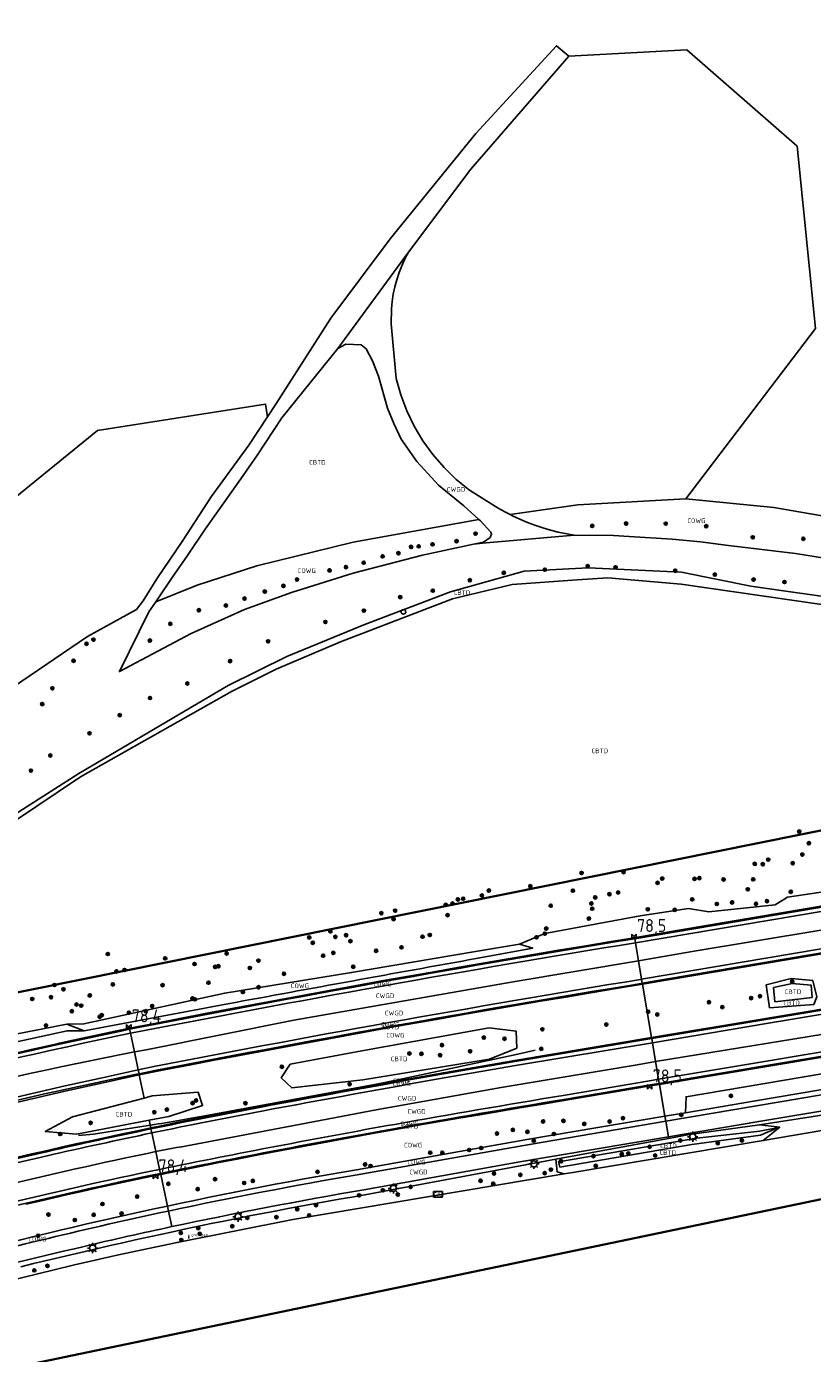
# Model space of a CAD drawing. Extents: x 143041 to 146008, y 457187 to 458337.
# Tile 5 of 31: x 143399 to 143552, y 457491 to 457749. Entities that reach past the tile are written whole.
import ezdxf
from ezdxf.enums import TextEntityAlignment as Align

# ---------------------------------------------------------------- set-up
doc = ezdxf.new("R2010")
doc.units = 0
doc.header["$LTSCALE"] = 4
doc.linetypes.add('STIPPELGROF', pattern=[0.75, 0.5, -0.25])
doc.layers.get('0').update_dxf_attribs({"linetype": 'CONTINUOUS'})
for name, color, linetype in [('CBTD', 7, 'CONTINUOUS'), ('COWG', 7, 'CONTINUOUS'), ('CWGD', 7, 'CONTINUOUS'), ('G_BTD', 3, 'CONTINUOUS'), ('G_OWG', 6, 'CONTINUOUS'), ('G_WGD', 7, 'CONTINUOUS'), ('LWGI', 7, 'CONTINUOUS'), ('PPALHM', 10, 'CONTINUOUS'), ('PVGO', 102, 'CONTINUOUS')]:
    doc.layers.add(name, color=color, linetype=linetype)
doc.layers.add('meetgrens', color=10, linetype='STIPPELGROF', lineweight=35)
doc.layers.add('PKST', color=7, linetype='CONTINUOUS', true_color=0xbd2877)
doc.layers.add('PPAL', color=7, linetype='CONTINUOUS', true_color=0xbd2877)
doc.styles.add('ISO', font='ISO')
doc.styles.get("Standard").update_dxf_attribs({"font": 'ISO'})

# ---------------------------------------------------------------- blocks, each defined once
blk = doc.blocks.new('lichtmast')
at = {"color": 0}
for p, q in [((-0.6, 0), (-1, 0)), ((-0.71, 0.71), (-0.42, 0.42)), ((0, 0.6), (0, 1)), ((0.42, 0.42), (0.71, 0.71)), ((0.6, 0), (1, 0)), ((-0.42, -0.42), (-0.71, -0.71)), ((0, -0.6), (0, -1)), ((0.42, -0.42), (0.71, -0.71))]:
    blk.add_line(p, q, dxfattribs=at)
blk.add_circle((0, 0), 0.6, dxfattribs=at)
blk = doc.blocks.new('boom')
at = {"color": 0}
for radius in [0.315, 0.225, 0.135]:
    blk.add_circle((0, 0), radius, dxfattribs=at)
blk = doc.blocks.new('grensmarkering')
at = {"linetype": 'ByBlock', "lineweight": -2}
h = blk.add_hatch(color=0, dxfattribs=at)
h.dxf.hatch_style = 1
h.paths.add_polyline_path([(0.09, 0.55, 0.219912), (0.05, 0.61, -0.457379), (0.04, 0.66, 2.245674), (-0.04, 0.66, -0.457379), (-0.05, 0.61, 0.219912), (-0.09, 0.55), (-0.15, 0.04), (-0.18, 0.04), (-0.18, 0.01, 0.018367), (-0.1, 0, -0.954633), (0.1, 0, 0.018367), (0.18, 0.01), (0.18, 0.04), (0.15, 0.04)])
at = {"linetype": 'ByBlock', "lineweight": -2, "true_color": 0x681648}
h = blk.add_hatch(color=219, dxfattribs=at)
h.dxf.hatch_style = 1
h.paths.add_polyline_path([(0.1, 0, 1), (-0.1, 0, 1)])
at = {"linetype": 'ByBlock', "lineweight": -2}
h = blk.add_hatch(color=0, dxfattribs=at)
h.dxf.hatch_style = 1
h.paths.add_polyline_path([(0.18, -0.04, -0.022381), (0.08, -0.06, -0.528879), (-0.08, -0.06, -0.022381), (-0.18, -0.04), (-0.18, -0.13, 0.083333), (0.18, -0.13)])
at = {"color": 0, "linetype": 'ByBlock', "lineweight": -2}
blk.add_attdef('GRENSMARKERING', (0.5, 0.35), '', height=0.5, dxfattribs=at)
blk = doc.blocks.new('verkeersteller')
at = {"color": 0}
blk.add_circle((0, 0), 0.45, dxfattribs=at)
blk = doc.blocks.new('schk-cai')
at = {"color": 0}
for p, q in [((0.86, 0.56), (-0.86, 0.56)), ((-0.86, 0.56), (-0.86, -0.56)), ((0.86, -0.56), (0.86, 0.56)), ((-0.86, -0.56), (0.86, -0.56))]:
    blk.add_line(p, q, dxfattribs=at)
at = {"color": 0, "linetype": 'Continuous', "style": 'ISO'}
blk.add_attdef('CAI', text='', height=0.8, dxfattribs=at).set_placement((-0.02, -0.03), align=Align.MIDDLE_CENTER)
blk = doc.blocks.new('kilometerpaal')
at = {"color": 0}
for p, q in [((-0.44, 0.44), (0.44, -0.44)), ((-0.44, -0.44), (-0.44, 0.44)), ((0.44, 0.44), (-0.44, -0.44)), ((0.44, -0.44), (0.44, 0.44))]:
    blk.add_line(p, q, dxfattribs=at)
at = {"color": 0, "style": 'ISO'}
blk.add_attdef('KILOMETERPAAL', (0.59, 0.87), '', height=2.5, dxfattribs=at)

msp = doc.modelspace()

# ---------------------------------------------------------------- linework, layer by layer
at = {"layer": 'G_BTD', "linetype": 'Continuous', "transparency": 33554687}
for points in [[(143504.315, 457743.535), (143527.29, 457744.759), (143548.761, 457725.972), (143552.339, 457690.486), (143527.102, 457657.291)], [(143660.004, 457613.04), (143657.131, 457612.599), (143628.145, 457619.331), (143588.962, 457627.669), (143558.066, 457636.109), (143526.198, 457640.712), (143511.955, 457641.947), (143505.971, 457641.522), (143493.293, 457640.621), (143481.673, 457637.859), (143459.891, 457629.466), (143447.368, 457624.129), (143438.641, 457619.796), (143409.27, 457603.151), (143387.841, 457588.83), (143354.42, 457567.351), (143320.175, 457544.351), (143308.955, 457536.522), (143307.037, 457536.064)], [(143518.672, 457562.767), (143518.638, 457562.965)], [(143551.716, 457560.168), (143544.464, 457559.379), (143544.205, 457562.132), (143547.822, 457562.915), (143551.504, 457562.61), (143551.716, 457560.168)], [(143520.433, 457552.389), (143520.466, 457552.192)], [(143420.716, 457545.16), (143413.1, 457543.472), (143406.517, 457542.007), (143398.17, 457540.048), (143387.495, 457537.518), (143379.366, 457535.619), (143370.165, 457533.336), (143361.733, 457531.081), (143353.466, 457528.879), (143344.98, 457526.411), (143339.837, 457524.846), (143330.908, 457522.077), (143324.398, 457520.035)], [(143420.716, 457545.16), (143420.674, 457545.356)], [(143521.944, 457543.482), (143521.977, 457543.285)], [(143421.689, 457540.626), (143407.714, 457536.964), (143402.424, 457534.134), (143408.506, 457533.593), (143422.62, 457536.281)], [(143397.054, 457529.079), (143399.815, 457529.728), (143402.58, 457530.37), (143405.486, 457531.025), (143408.392, 457531.672), (143411.299, 457532.313), (143414.208, 457532.946), (143417.118, 457533.571), (143420.03, 457534.189), (143422.938, 457534.799)], [(143422.938, 457534.799), (143422.98, 457534.604)], [(143528.285, 457531.572), (143502.599, 457527.185), (143502.301, 457528.173), (143529.261, 457532.806), (143541.488, 457534.189), (143545.154, 457534.858), (143541.652, 457533.36), (143528.285, 457531.572)], [(143503.421, 457525.83), (143505.125, 457526.117), (143542.185, 457532.36)], [(143503.421, 457525.83), (143502.05, 457526.275), (143501.799, 457528.742)], [(143391.878, 457504.188), (143404.148, 457507.174), (143408.119, 457508.129), (143412.097, 457509.057), (143416.081, 457509.958), (143420.072, 457510.831), (143424.068, 457511.676), (143428.07, 457512.494), (143450.575, 457516.96), (143503.421, 457525.83)], [(143424.877, 457525.76), (143424.835, 457525.955)]]:
    msp.add_lwpolyline(points, dxfattribs=at)
at = {"layer": 'G_OWG', "linetype": 'Continuous', "transparency": 33554687}
for points in [[(143527.102, 457657.291), (143527.017, 457657.299), (143506.079, 457656.135), (143492.922, 457654.227)], [(143527.102, 457657.291), (143544.27, 457655.61), (143561.898, 457652.547)], [(143423.934, 457637.277), (143431.964, 457640.519), (143443.584, 457644.234), (143462.375, 457648.884), (143486.826, 457653.288)], [(143307.037, 457536.064), (143313.817, 457540.796), (143320.614, 457545.505), (143327.427, 457550.189), (143334.257, 457554.85), (143341.103, 457559.487), (143347.965, 457564.099), (143381.589, 457586.375), (143408.961, 457603.81), (143438.024, 457620.94), (143449.424, 457626.594), (143464.426, 457632.762), (143481.308, 457639.184), (143495.627, 457643.237), (143508.076, 457643.841), (143526.278, 457643.014), (143539.795, 457640.323), (143559.377, 457637.528)], [(143420.168, 457635.756), (143410.635, 457630.507), (143343.4, 457584.81), (143313.84, 457562.98), (143275.25, 457538.02), (143190.33, 457505.31), (143089.11, 457456.05), (143079.798, 457453.354)], [(143618.758, 457591.582), (143614.917, 457590.421), (143581.266, 457584.867), (143546.9, 457579.764), (143544.472, 457578.258), (143531.591, 457576.906), (143527.645, 457577.557), (143518.211, 457576.072), (143499.688, 457572.632), (143494.723, 457570.575)], [(143396.971, 457549.454), (143399.69, 457550.075), (143402.412, 457550.687), (143405.01, 457551.261), (143405.135, 457551.293), (143405.179, 457551.302), (143407.859, 457551.891), (143410.585, 457552.481), (143413.313, 457553.064), (143416.043, 457553.639), (143418.785, 457554.209), (143423.697, 457555.166), (143428.602, 457556.114), (143433.509, 457557.054), (143438.417, 457557.986), (143443.326, 457558.911), (143448.237, 457559.828), (143453.15, 457560.736), (143458.063, 457561.638), (143462.979, 457562.531), (143467.895, 457563.416), (143472.813, 457564.294), (143477.733, 457565.164), (143482.653, 457566.026), (143487.575, 457566.881), (143492.499, 457567.727), (143497.424, 457568.566), (143502.35, 457569.396), (143507.277, 457570.219), (143512.206, 457571.034), (143517.134, 457571.841), (143517.301, 457571.86), (143615.597, 457588.468)], [(143517.166, 457571.644), (143615.645, 457588.273)], [(143518.638, 457562.965), (143616.943, 457579.584)], [(143518.672, 457562.767), (143616.973, 457579.386)], [(143517.166, 457571.644), (143517.3, 457570.855)], [(143494.723, 457570.575), (143486.173, 457569.184), (143462.047, 457565.037), (143437.339, 457561.05), (143409.949, 457555.046), (143406.64, 457555.003)], [(143494.723, 457570.575), (143497.301, 457569.833), (143486.313, 457567.774)], [(143618.555, 457568.793), (143542.652, 457556.118), (143520.433, 457552.389)], [(143520.466, 457552.192), (143542.685, 457555.921), (143618.585, 457568.595)], [(143518.638, 457562.965), (143518.505, 457563.753)], [(143552.617, 457560.334), (143552.038, 457558.86), (143543.427, 457558.193), (143542.764, 457562.667), (143547.603, 457563.893), (143551.812, 457563.481), (143552.617, 457560.334)], [(143420.716, 457545.16), (143425.572, 457546.109), (143430.446, 457547.054), (143435.323, 457547.99), (143440.2, 457548.919), (143445.079, 457549.841), (143449.96, 457550.754), (143454.842, 457551.66), (143459.725, 457552.558), (143464.61, 457553.448), (143469.496, 457554.33), (143474.384, 457555.205), (143479.273, 457556.072), (143484.163, 457556.931), (143489.055, 457557.782), (143493.948, 457558.626), (143498.842, 457559.462), (143503.738, 457560.29), (143508.635, 457561.11), (143513.534, 457561.922), (143518.672, 457562.767)], [(143518.638, 457562.965), (143518.403, 457562.925)], [(143518.672, 457562.767), (143520.433, 457552.389)], [(143437.928, 457558.957), (143409.96, 457553.684)], [(143619.892, 457559.848), (143521.944, 457543.482)], [(143521.977, 457543.285), (143619.923, 457559.65)], [(143313.015, 457530.545), (143320.498, 457533.215), (143364.892, 457545.587), (143388.566, 457551.481), (143406.64, 457555.003)], [(143313.015, 457530.545), (143320.248, 457532.743), (143334.421, 457535.61), (143364.757, 457543.895), (143389.361, 457549.939), (143406.658, 457553.712), (143409.96, 457553.684)], [(143361.483, 457540.42), (143364.153, 457541.121), (143367.696, 457542.066), (143370.362, 457542.761), (143374.774, 457543.883), (143378.284, 457544.793), (143383.003, 457545.94), (143387.962, 457547.127), (143392.009, 457548.085), (143395.325, 457548.879), (143399.239, 457549.764), (143401.975, 457550.381), (143405.536, 457551.165), (143409.217, 457551.984), (143413.156, 457552.805), (143417.216, 457553.663), (143418.818, 457554.011)], [(143409.96, 457553.684), (143406.64, 457555.003)], [(143418.986, 457553.229), (143418.818, 457554.011)], [(143494.232, 457550.306), (143488.908, 457548.219), (143464.236, 457544.188), (143450.395, 457542.602), (143448.361, 457544.546), (143450.09, 457547.206), (143464.049, 457549.843), (143488.853, 457554.263), (143494.078, 457553.656), (143494.232, 457550.306)], [(143422.938, 457534.799), (143425.62, 457535.356), (143428.297, 457535.905), (143430.976, 457536.447), (143433.656, 457536.983), (143436.338, 457537.512), (143439.021, 457538.035), (143441.705, 457538.551), (143444.39, 457539.06), (143449.461, 457540.006), (143454.532, 457540.944), (143459.604, 457541.876), (143464.677, 457542.801), (143469.752, 457543.719), (143474.828, 457544.63), (143479.908, 457545.535), (143494.203, 457547.986), (143520.433, 457552.389)], [(143479.943, 457545.338), (143494.236, 457547.789), (143520.466, 457552.192)], [(143520.466, 457552.192), (143520.6, 457551.403)], [(143586.994, 457551.333), (143568.905, 457547.943), (143527.149, 457540.882), (143527.018, 457537.762)], [(143587.578, 457547.867), (143585.326, 457547.543), (143583.572, 457547.282), (143581.819, 457547.013), (143580.068, 457546.736), (143578.317, 457546.451), (143576.568, 457546.159), (143574.824, 457545.859), (143540.683, 457540.08), (143527.018, 457537.762)], [(143420.674, 457545.356), (143420.168, 457545.257)], [(143420.674, 457545.356), (143420.506, 457546.138)], [(143420.716, 457545.16), (143421.689, 457540.626)], [(143521.977, 457543.285), (143520.608, 457543.056), (143503.374, 457540.137), (143499.273, 457539.458), (143495.176, 457538.773), (143491.08, 457538.081), (143486.986, 457537.382), (143482.892, 457536.676), (143478.8, 457535.963), (143474.709, 457535.243), (143470.619, 457534.516), (143466.799, 457533.827), (143462.98, 457533.131), (143459.162, 457532.428), (143455.346, 457531.717), (143451.531, 457530.998), (143447.717, 457530.272), (143443.905, 457529.539), (143440.094, 457528.798), (143436.285, 457528.049), (143432.477, 457527.293), (143428.671, 457526.529), (143424.877, 457525.76)], [(143503.341, 457540.334), (143520.575, 457543.253), (143521.944, 457543.482)], [(143521.81, 457544.271), (143521.944, 457543.482)], [(143521.977, 457543.285), (143523.029, 457537.086)], [(143542.185, 457532.36), (143565.367, 457536.323), (143567.3, 457536.644), (143569.233, 457536.964), (143588.653, 457540.195), (143606.408, 457543.179)], [(143421.689, 457540.626), (143423.243, 457541.033), (143432.202, 457541.761), (143433.021, 457539.161), (143426.479, 457537.016), (143422.62, 457536.281)], [(143569.883, 457539.823), (143541.452, 457535.397)], [(143527.018, 457537.762), (143523.029, 457537.086)], [(143422.938, 457534.799), (143422.62, 457536.281)], [(143523.029, 457537.086), (143496.524, 457532.59), (143462.976, 457526.672), (143460.343, 457526.216), (143457.708, 457525.753), (143455.074, 457525.281), (143452.442, 457524.802), (143449.811, 457524.316), (143447.181, 457523.821), (143444.553, 457523.319), (143441.927, 457522.81), (143439.302, 457522.293), (143436.678, 457521.769), (143434.056, 457521.237), (143431.435, 457520.697), (143428.817, 457520.15), (143426.198, 457519.595)], [(143523.196, 457536.1), (143523.029, 457537.086)], [(143523.759, 457532.764), (143527.792, 457533.502), (143541.452, 457535.397)], [(143541.452, 457535.397), (143545.378, 457534.927), (143542.185, 457532.36)], [(143422.98, 457534.604), (143423.148, 457533.821)], [(143501.799, 457528.742), (143523.759, 457532.764)], [(143523.709, 457533.077), (143523.759, 457532.764)], [(143501.799, 457528.742), (143464.626, 457521.76), (143462.122, 457521.332), (143459.624, 457520.898), (143457.127, 457520.457), (143454.631, 457520.008), (143452.137, 457519.552), (143449.644, 457519.089), (143447.152, 457518.618), (143444.662, 457518.141), (143442.174, 457517.656), (143439.686, 457517.164), (143437.2, 457516.665), (143434.715, 457516.159), (143432.232, 457515.645), (143429.751, 457515.124), (143427.271, 457514.596), (143424.826, 457514.068), (143422.383, 457513.533), (143419.942, 457512.991), (143417.502, 457512.442), (143415.063, 457511.886), (143412.626, 457511.323), (143410.189, 457510.753), (143407.675, 457510.169), (143405.166, 457509.579), (143402.659, 457508.981), (143400.153, 457508.376), (143397.649, 457507.763)], [(143424.877, 457525.76), (143423.197, 457525.417), (143420.46, 457524.837), (143417.721, 457524.249), (143414.984, 457523.654), (143412.249, 457523.051), (143409.516, 457522.441), (143406.784, 457521.823), (143404.054, 457521.197), (143401.326, 457520.564), (143398.599, 457519.924)], [(143423.157, 457525.613), (143424.835, 457525.955)], [(143424.835, 457525.955), (143424.667, 457526.738)], [(143424.877, 457525.76), (143426.198, 457519.595)], [(143385.31, 457509.907), (143387.514, 457510.478), (143390.043, 457511.126), (143392.574, 457511.767), (143395.106, 457512.402), (143397.641, 457513.029), (143400.177, 457513.65), (143402.714, 457514.264), (143405.317, 457514.887), (143407.921, 457515.502), (143410.527, 457516.109), (143413.135, 457516.709), (143415.744, 457517.301), (143418.356, 457517.886), (143420.969, 457518.463), (143423.583, 457519.033), (143426.198, 457519.595)], [(143426.408, 457518.617), (143426.198, 457519.595)]]:
    msp.add_lwpolyline(points, dxfattribs=at)
for points in [[(143418.818, 457554.011, -0.0079447), (143517.166, 457571.644)], [(143486.313, 457567.774, 0.0018969), (143437.928, 457558.957)], [(143518.403, 457562.925, 0.0079429), (143420.674, 457545.356)], [(143324.267, 457520.456, -0.0252798), (143420.168, 457545.257)], [(143444.427, 457538.863, -0.0023958), (143479.943, 457545.338)], [(143470.584, 457534.713, -0.0034189), (143503.341, 457540.334)], [(143444.427, 457538.863, 0.0041899), (143422.98, 457534.604)], [(143424.835, 457525.955, -0.0059231), (143470.584, 457534.713)], [(143422.98, 457534.604, 0.0043687), (143402.625, 457530.175)], [(143339.579, 457513.479, -0.0160753), (143402.625, 457530.175)], [(143360.571, 457510.357, -0.0159112), (143423.157, 457525.613)]]:
    msp.add_lwpolyline(points, format="xyb", dxfattribs=at)
at = {"layer": 'G_WGD', "linetype": 'Continuous', "transparency": 33554687}
for points in [[(143445.7, 457673.3), (143447.29, 457675.71), (143457.994, 457692.481), (143469.559, 457707.948), (143486.226, 457728.421), (143501.921, 457745.528), (143504.315, 457743.535)], [(143473.113, 457705.312), (143485.269, 457721.499), (143504.315, 457743.535)], [(143459.36, 457686.57), (143473.113, 457705.312)], [(143492.922, 457654.227), (143491.976, 457654.71), (143490.597, 457655.477), (143484.971, 457658.981), (143482.408, 457661.086), (143480.036, 457663.405), (143477.875, 457665.921), (143475.94, 457668.615), (143474.246, 457671.467), (143472.806, 457674.455), (143471.631, 457677.557), (143470.729, 457680.749), (143469.732, 457691.365), (143469.782, 457694.27), (143469.926, 457695.716), (143470.151, 457697.152), (143470.454, 457698.573), (143470.835, 457699.976), (143471.293, 457701.355), (143471.827, 457702.707), (143472.434, 457704.027), (143473.113, 457705.312)], [(143486.826, 457653.288), (143483.888, 457655.921), (143478.93, 457659.96), (143474.73, 457664.577), (143471.664, 457668.901), (143470.292, 457671.983), (143469.042, 457674.99), (143467.265, 457681.165), (143466.086, 457684.183), (143464.897, 457686.507), (143463.936, 457687.297), (143460.929, 457687.4), (143459.36, 457686.57)], [(143423.934, 457637.277), (143424.33, 457637.85), (143427.13, 457641.96), (143430.13, 457646.27), (143433.53, 457651.38), (143440.46, 457661.192), (143443.582, 457665.705), (143448.47, 457673.103), (143459.36, 457686.57)], [(143391.939, 457653.832), (143412.591, 457670.639), (143445.312, 457675.77), (143445.7, 457673.3)], [(143445.7, 457673.3), (143442.05, 457667.77), (143434.7, 457657.69), (143429.19, 457649.22), (143424.13, 457641.75), (143421.5, 457637.44), (143420.168, 457635.756)], [(143505.378, 457650.212), (143502.282, 457650.823), (143500.754, 457651.213), (143499.24, 457651.66), (143497.744, 457652.162), (143496.268, 457652.719), (143494.813, 457653.329), (143493.382, 457653.993), (143492.922, 457654.227)], [(143486.826, 457653.288), (143487.112, 457653.032), (143489.14, 457650.826), (143489.307, 457650.396), (143488.99, 457649.796), (143487.746, 457648.852), (143485.797, 457648.507)], [(143423.934, 457637.277), (143422.56, 457635.286), (143416.839, 457623.656), (143430.8, 457631.064), (143441.165, 457635.783), (143450.325, 457639.071), (143462.371, 457642.824), (143475.839, 457646.36), (143485.797, 457648.507)], [(143485.797, 457648.507), (143487.544, 457648.659), (143505.378, 457650.212)], [(143505.378, 457650.212), (143513.03, 457650.15), (143516.11, 457650), (143524.43, 457649.42), (143529.97, 457648.9), (143535.4, 457648.2), (143548.46, 457646.69), (143565.405, 457643.925)], [(143517.3, 457570.855), (143615.763, 457587.482)], [(143517.892, 457567.366), (143528.725, 457569.208), (143612.899, 457583.201), (143616.317, 457583.777)], [(143518.505, 457563.753), (143616.825, 457580.375)], [(143517.3, 457570.855), (143517.297, 457570.855)], [(143517.3, 457570.855), (143517.892, 457567.366)], [(143419.764, 457549.601), (143422.045, 457550.04), (143450.831, 457555.766), (143493.513, 457563.219), (143517.892, 457567.366)], [(143517.892, 457567.366), (143518.505, 457563.753)], [(143520.6, 457551.403), (143542.817, 457555.132), (143618.703, 457567.804)], [(143518.505, 457563.753), (143518.272, 457563.714)], [(143521.227, 457547.706), (143567.483, 457555.282), (143619.265, 457564.046)], [(143521.81, 457544.271), (143619.76, 457560.637), (143619.774, 457560.639)], [(143418.976, 457553.227), (143418.986, 457553.229)], [(143418.986, 457553.229), (143419.764, 457549.601)], [(143520.6, 457551.403), (143494.37, 457547), (143480.08, 457544.55)], [(143521.227, 457547.706), (143520.6, 457551.403)], [(143419.764, 457549.601), (143420.506, 457546.138)], [(143432.025, 457531.705), (143466.839, 457538.32), (143491.146, 457542.665), (143518, 457547.178), (143521.227, 457547.706)], [(143521.81, 457544.271), (143521.227, 457547.706)], [(143324.101, 457520.99), (143330.61, 457523.032), (143339.543, 457525.802), (143344.698, 457527.37), (143353.196, 457529.842), (143361.475, 457532.047), (143369.913, 457534.304), (143379.133, 457536.591), (143387.266, 457538.491), (143397.941, 457541.021), (143406.29, 457542.981), (143412.883, 457544.448), (143420.506, 457546.138)], [(143503.209, 457541.123), (143520.442, 457544.042), (143521.81, 457544.271)], [(143523.196, 457536.1), (143540.85, 457539.094), (143574.992, 457544.873)], [(143523.709, 457533.077), (143541.307, 457536.063), (143569.713, 457540.808)], [(143523.196, 457536.1), (143496.695, 457531.605), (143463.148, 457525.687)], [(143523.709, 457533.077), (143523.196, 457536.1)], [(143423.926, 457530.193), (143423.148, 457533.821)], [(143464.454, 457522.745), (143494.807, 457528.174), (143523.709, 457533.077)], [(143424.667, 457526.738), (143423.926, 457530.193)], [(143422.994, 457526.396), (143424.667, 457526.738)], [(143426.408, 457518.617), (143427.061, 457515.574)]]:
    msp.add_lwpolyline(points, dxfattribs=at)
for points in [[(143418.986, 457553.229, -0.0079375), (143517.297, 457570.855)], [(143420.506, 457546.138, -0.0079464), (143518.272, 457563.714)], [(143321.898, 457528.096, -0.0248933), (143418.976, 457553.227)], [(143328.981, 457526.515, -0.0287739), (143419.764, 457549.601)], [(143480.08, 457544.55, 0.0023916), (143444.575, 457538.077)], [(143503.209, 457541.123, 0.0034314), (143470.443, 457535.5)], [(143423.148, 457533.821, -0.0049753), (143444.575, 457538.077)], [(143424.667, 457526.738, -0.0059164), (143470.443, 457535.5)], [(143423.148, 457533.821, 0.0044178), (143402.803, 457529.395)], [(143361.808, 457515.238, -0.0157614), (143423.926, 457530.193)], [(143423.926, 457530.193, -0.0029749), (143432.025, 457531.705)], [(143402.803, 457529.395, 0.0160729), (143339.809, 457512.713)], [(143422.994, 457526.396, 0.0159093), (143360.357, 457511.128)], [(143463.148, 457525.687, 0.0100998), (143426.408, 457518.617)], [(143427.061, 457515.574, -0.0108627), (143464.454, 457522.745)], [(143426.408, 457518.617, 0.006515), (143402.948, 457513.292)], [(143427.061, 457515.574, 0.0049695), (143409.962, 457511.727)], [(143350.139, 457495.719, -0.0173107), (143409.962, 457511.727)], [(143402.948, 457513.292, 0.0093987), (143367.615, 457504.087)]]:
    msp.add_lwpolyline(points, format="xyb", dxfattribs=at)
at = {"layer": 'LWGI', "transparency": 33554687}
msp.add_lwpolyline([(143497.789, 457549.947), (143494.382, 457549.149), (143471.038, 457544.189), (143466.867, 457543.338), (143435.239, 457537.475, -0.006821), (143423.651, 457535.458), (143411.805, 457533.584), (143408.869, 457533.346)], format="xyb", dxfattribs=at)
at = {"layer": 'meetgrens', "linetype": 'Continuous', "transparency": 33554687, "flags": 128}
msp.add_lwpolyline([(143042.65, 457414.581), (143193.047, 457496.462), (143334.975, 457548.68), (144000.265, 457682.782), (144579.238, 457776.451), (145483.48, 458121.634), (145523.536, 458035.768), (144807.526, 457725.755), (144665.156, 457672.692), (144179.241, 457632.098), (144025.981, 457590.412), (143574.463, 457525.278), (143351.72, 457478.805), (143253.029, 457455.154), (143123.798, 457387.023), (143075.027, 457356.533), (143042.65, 457414.581)], dxfattribs=at)

# ---------------------------------------------------------------- block references
at = {"layer": 'PKST', "transparency": 33554687}
ref = msp.add_blockref('schk-cai', (143478.88, 457521.861), dxfattribs=at)
ref.add_attrib('CAI', 'CAI', dxfattribs={"layer": '0', "linetype": 'Continuous', "height": 0.8, "style": 'ISO'}).set_placement((143478.859, 457521.835), align=Align.MIDDLE_CENTER)
at = {"layer": 'PPAL', "transparency": 33554687}
for name, p in [('verkeersteller', (143472.128, 457635.302)), ('lichtmast', (143528.456, 457533.087)), ('lichtmast', (143497.551, 457527.806)), ('lichtmast', (143470.191, 457523.012)), ('lichtmast', (143439.949, 457517.521)), ('lichtmast', (143411.63, 457511.399))]:
    msp.add_blockref(name, p, dxfattribs=at)
msp.add_blockref('grensmarkering', (143430.352, 457513.374), dxfattribs=at).add_auto_attribs({'GRENSMARKERING': 'grenspaal'})
at = {"layer": 'PPALHM', "transparency": 33554687}
ref = msp.add_blockref('kilometerpaal', (143517.029, 457572.091), dxfattribs=at)
ref.add_attrib('Puntnummer', '78,5', (143517.62, 457572.959), dxfattribs={"layer": '0', "height": 2.5, "style": 'ISO'})
ref = msp.add_blockref('kilometerpaal', (143418.674, 457554.507), dxfattribs=at)
ref.add_attrib('Puntnummer', '78,4', (143419.265, 457555.375), dxfattribs={"layer": '0', "height": 2.5, "style": 'ISO'})
ref = msp.add_blockref('kilometerpaal', (143520.078, 457542.814), dxfattribs=at)
ref.add_attrib('Puntnummer', '78,5', (143520.669, 457543.682), dxfattribs={"layer": '0', "height": 2.5, "style": 'ISO'})
ref = msp.add_blockref('kilometerpaal', (143423.87, 457525.314), dxfattribs=at)
ref.add_attrib('Puntnummer', '78,4', (143424.461, 457526.182), dxfattribs={"layer": '0', "height": 2.5, "style": 'ISO'})
at = {"layer": 'PVGO', "transparency": 33554687}
for p in [(143508.891, 457652.027), (143515.475, 457652.49), (143523.192, 457652.472), (143531.079, 457651.975), (143475.104, 457648.052), (143477.807, 457648.436), (143482.483, 457649.051), (143486.174, 457650.528), (143540.133, 457649.815), (143549.98, 457649.527), (143468.086, 457646.098), (143471.162, 457646.713), (143473.623, 457647.944), (143457.75, 457643.36), (143460.949, 457644.006), (143464.395, 457644.867), (143491.663, 457642.913), (143499.677, 457643.502), (143508.004, 457644.17), (143513.425, 457643.973), (143525.052, 457643.305), (143448.768, 457640.345), (143451.413, 457641.576), (143485.064, 457641.459), (143532.751, 457642.559), (143540.293, 457641.577), (143546.303, 457641.106), (143441.2, 457637.884), (143445.138, 457639.238), (143471.512, 457638.16), (143477.836, 457639.417), (143432.312, 457635.605), (143437.57, 457636.531), (143464.442, 457635.528), (143426.756, 457632.959), (143456.939, 457633.328), (143410.439, 457629.087), (143411.792, 457629.886), (143422.787, 457629.696), (143445.783, 457629.557), (143407.916, 457625.764), (143438.398, 457625.708), (143403.794, 457620.412), (143430.071, 457621.347), (143401.825, 457617.336), (143422.804, 457618.519), (143416.912, 457615.18), (143411.02, 457611.645), (143403.399, 457607.324), (143399.628, 457604.378), (143549.193, 457592.517), (143551.062, 457590.235), (143540.535, 457586.219), (143542.09, 457586.145), (143543.144, 457587.048), (143547.914, 457586.345), (143549.786, 457588.027), (143506.816, 457584.443), (143514.992, 457584.605), (143529.743, 457583.444), (143488.775, 457581.021), (143496.829, 457581.858), (143505.13, 457580.996), (143521.599, 457582.53), (143522.51, 457583.363), (143528.803, 457583.294), (143534.447, 457583.184), (143539.159, 457581.268), (143540.234, 457583.204), (143481.691, 457578.487), (143482.747, 457579.305), (143483.762, 457579.437), (143487.403, 457580.059), (143508.719, 457578.509), (143509.482, 457579.691), (143512.233, 457580.313), (143513.937, 457580.646), (143528.355, 457579.307), (143533.141, 457578.412), (143536.121, 457578.708), (143540.769, 457578.459), (143542.901, 457578.964), (143547.53, 457580.791), (143467.836, 457576.616), (143470.507, 457577.114), (143480.383, 457578.238), (143480.725, 457576.231), (143500.806, 457578.081), (143508.883, 457577.495), (143519.704, 457577.373), (143524.941, 457577.265), (143470.214, 457575.464), (143499.934, 457573.613), (143508.247, 457575.576), (143453.802, 457571.892), (143454.489, 457570.849), (143457.917, 457573.08), (143458.881, 457571.995), (143460.978, 457572.321), (143461.813, 457571.168), (143475.864, 457572.038), (143477.255, 457572.37), (143498.058, 457571.922), (143499.688, 457572.632), (143414.581, 457568.669), (143437.717, 457568.788), (143456.504, 457568.34), (143458.485, 457568.876), (143466.808, 457569.305), (143471.76, 457569.965), (143417.854, 457565.562), (143425.769, 457567.825), (143431.479, 457566.714), (143435.467, 457566.161), (143436.116, 457566.29), (143442.245, 457565.948), (143443.909, 457567.374), (143462.355, 457566.182), (143416.257, 457565.28), (143434.172, 457563.082), (143448.879, 457564.817), (143547.816, 457563.328), (143403.53, 457560.243), (143404.202, 457562.635), (143405.943, 457561.797), (143411.081, 457560.604), (143415.561, 457562.751), (143425.254, 457562.605), (143440.88, 457561.27), (143443.926, 457562.191), (143541.547, 457560.45), (143399.883, 457559.914), (143408.493, 457558.833), (143409.406, 457558.609), (143423.226, 457558.534), (143431.068, 457560.015), (143431.538, 457559.834), (143531.613, 457559.278), (143534.211, 457558.325), (143539.828, 457560.08), (143407.582, 457557.522), (143413.003, 457556.45), (143413.416, 457556.755), (143418.688, 457557.243), (143421.993, 457557.521), (143519.777, 457557.429), (143521.559, 457556.886), (143402.545, 457554.725), (143499.176, 457554.003), (143511.629, 457554.925), (143479.635, 457550.937), (143487.786, 457552.397), (143491.811, 457552.171), (143498.965, 457550.205), (143473.302, 457549.297), (143475.63, 457549.246), (143479.278, 457548.958), (143485.119, 457549.721), (143448.479, 457546.704), (143461.66, 457543.315), (143431.093, 457539.64), (143431.762, 457540.151), (143441.382, 457539.606), (143535.892, 457541.052), (143423.643, 457537.854), (143426.083, 457538.37), (143526.212, 457537.36), (143411.249, 457535.774), (143493.434, 457534.423), (143499.323, 457536.063), (143503.277, 457536.166), (143507.339, 457535.588), (143512.275, 457536.051), (143514.875, 457536.704), (143405.321, 457533.615), (143490.346, 457533.705), (143496.274, 457534.055), (143497.5, 457532.314), (143501.433, 457533.627), (143526.041, 457532.352), (143533.327, 457531.825), (143538.015, 457532.375), (143477.347, 457529.976), (143479.701, 457529.976), (143484.933, 457530.499), (143487.287, 457530.892), (143509.117, 457529.325), (143514.631, 457529.713), (143515.914, 457529.808), (143520.061, 457531.12), (143521.139, 457529.433), (143464.666, 457527.701), (143465.742, 457527.392), (143500.846, 457526.682), (143502.818, 457528.31), (143509.584, 457527.424), (143435.469, 457524.828), (143441.13, 457524.085), (143442.817, 457524.483), (143455.406, 457526.251), (143487.144, 457524.51), (143489.774, 457525.948), (143494.894, 457525.653), (143499.633, 457526.005), (143420.305, 457521.439), (143426.37, 457523.924), (143432.088, 457522.897), (143463.531, 457521.678), (143468.131, 457522.652), (143471.029, 457521.828), (143473.537, 457523.332), (143489.623, 457523.927), (143413.54, 457519.98), (143451.464, 457518.972), (143455.133, 457519.759), (143403.022, 457517.927), (143408.168, 457516.866), (143411.841, 457517.896), (143417.269, 457518.124), (143441.753, 457517.303), (143447.42, 457517.42), (143453.784, 457517.779), (143401.029, 457513.798), (143428.801, 457514.355), (143432.19, 457515.304), (143432.495, 457514.178), (143438.807, 457515.654), (143428.891, 457512.98), (143400.279, 457507.062), (143402.839, 457507.925)]:
    msp.add_blockref('boom', p, dxfattribs=at)

# ---------------------------------------------------------------- texts
at = {"layer": 'CBTD', "transparency": 33554687, "style": 'ISO'}
for p in [(143455.38, 457664.401), (143483.521, 457639.054), (143510.36, 457608.224), (143547.961, 457561.331), (143547.691, 457559.127), (143469.673, 457554.46), (143471.297, 457548.239), (143471.702, 457543.966), (143417.723, 457537.468), (143473.406, 457535.111), (143523.589, 457529.999), (143523.728, 457531.325)]:
    msp.add_text('CBTD', height=0.9, dxfattribs=at).set_placement(p, align=Align.MIDDLE_CENTER)
at = {"layer": 'COWG', "transparency": 33554687, "style": 'ISO'}
for p in [(143529.164, 457653.033), (143453.308, 457643.32), (143468.059, 457562.829), (143451.971, 457562.482), (143469.572, 457554.946), (143470.57, 457552.862), (143471.79, 457543.472), (143473.306, 457535.599), (143474.016, 457531.461), (143474.66, 457528.137), (143400.882, 457513.143)]:
    msp.add_text('COWG', height=0.9, dxfattribs=at).set_placement(p, align=Align.MIDDLE_CENTER)
at = {"layer": 'CWGD', "transparency": 33554687, "style": 'ISO'}
for p in [(143482.369, 457659.141), (143468.546, 457560.532), (143470.3, 457557.173), (143472.838, 457540.566), (143474.697, 457538.022), (143475.059, 457526.215)]:
    msp.add_text('CWGD', height=0.9, dxfattribs=at).set_placement(p, align=Align.MIDDLE_CENTER)

doc.saveas('drawing.dxf')
